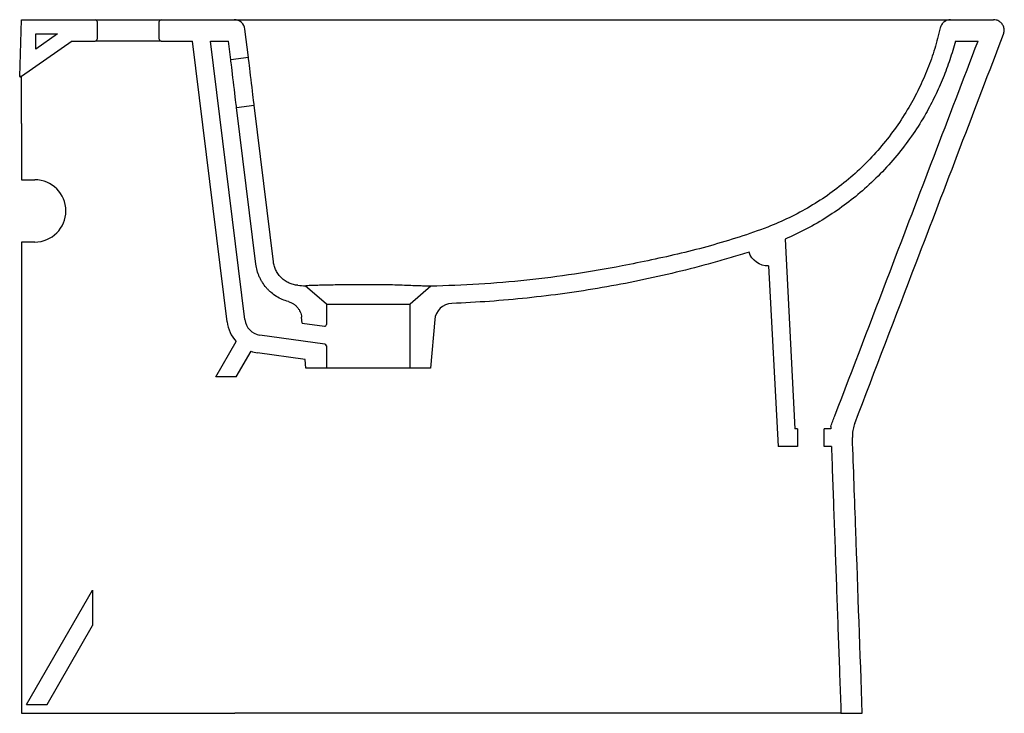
# Model space of a CAD drawing. Header units: millimetres. Extents: x 4732.76 to 4733.314, y 2577.775 to 2578.165.
import ezdxf

# ---------------------------------------------------------------- set-up
doc = ezdxf.new("R2010")
doc.units = ezdxf.units.MM
doc.layers.add('SANINDUSA', color=3, linetype='Continuous')

msp = doc.modelspace()

# ---------------------------------------------------------------- linework, layer by layer
at = {"layer": 'SANINDUSA'}
for p, q in [((4732.759929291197, 2578.133114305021), (4732.760929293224, 2578.165114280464)), ((4732.760929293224, 2578.165114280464), (4732.80242929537, 2578.165114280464)), ((4732.80242929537, 2578.165114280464), (4732.839429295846, 2578.165114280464)), ((4732.803429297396, 2578.164114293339), (4732.803429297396, 2578.154114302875)), ((4732.83842929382, 2578.154114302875), (4732.83842929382, 2578.164114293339)), ((4732.839429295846, 2578.165114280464), (4732.880620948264, 2578.165114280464)), ((4733.283473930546, 2578.165114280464), (4733.307612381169, 2578.165114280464)), ((4732.888549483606, 2578.143774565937), (4732.886576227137, 2578.159845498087)), ((4732.789492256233, 2578.153114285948), (4732.760929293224, 2578.133114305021)), ((4732.768929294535, 2578.148482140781), (4732.768929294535, 2578.157114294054)), ((4732.78125727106, 2578.157114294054), (4732.768929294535, 2578.148482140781)), ((4732.768929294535, 2578.157114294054), (4732.78125727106, 2578.157114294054)), ((4732.789492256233, 2578.153114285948), (4732.80242929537, 2578.153114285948)), ((4732.839429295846, 2578.153114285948), (4732.80242929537, 2578.153114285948)), ((4732.839429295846, 2578.153114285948), (4732.857177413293, 2578.153114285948)), ((4732.87656219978, 2577.99523791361), (4732.857177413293, 2578.153114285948)), ((4732.867252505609, 2578.153114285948), (4732.877327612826, 2578.153114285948)), ((4732.886487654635, 2577.996456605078), (4732.867252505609, 2578.153114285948)), ((4732.878624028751, 2578.142555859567), (4732.877327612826, 2578.153114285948)), ((4733.286123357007, 2578.153114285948), (4733.298895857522, 2578.153114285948)), ((4732.888549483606, 2578.143774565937), (4732.878624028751, 2578.142555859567)), ((4732.760929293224, 2578.133114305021), (4732.759929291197, 2578.133114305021)), ((4732.760929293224, 2578.13242274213), (4732.760929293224, 2578.132793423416)), ((4732.881914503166, 2578.115757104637), (4732.891839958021, 2578.116975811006)), ((4732.892728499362, 2578.027684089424), (4732.881914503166, 2578.115757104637)), ((4732.902653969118, 2578.028902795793), (4732.891839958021, 2578.116975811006)), ((4732.760929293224, 2578.106771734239), (4732.760929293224, 2578.07511430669)), ((4732.760929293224, 2578.07511430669), (4732.768429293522, 2578.07511430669)), ((4733.190326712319, 2578.041704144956), (4733.195912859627, 2577.935114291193)), ((4732.768429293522, 2578.040114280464), (4732.760929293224, 2578.040114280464)), ((4732.760929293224, 2578.040114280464), (4732.760929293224, 2577.775114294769)), ((4733.18109621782, 2578.026759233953), (4733.186423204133, 2577.92511430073)), ((4732.932429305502, 2578.005115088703), (4732.920487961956, 2578.015495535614)), ((4732.99107845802, 2578.015241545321), (4732.979429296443, 2578.005115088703)), ((4732.932429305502, 2578.005115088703), (4732.979429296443, 2578.005115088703)), ((4732.932429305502, 2578.005115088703), (4732.932429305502, 2577.993763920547)), ((4732.979429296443, 2577.969114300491), (4732.979429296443, 2578.005115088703)), ((4732.918704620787, 2577.994542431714), (4732.918419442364, 2577.997801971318)), ((4732.918704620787, 2577.994542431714), (4732.931290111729, 2577.992773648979)), ((4732.993321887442, 2577.996461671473), (4732.990929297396, 2577.969114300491)), ((4732.93156846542, 2577.982636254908), (4732.895021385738, 2577.987772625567)), ((4732.870211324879, 2577.964396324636), (4732.881640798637, 2577.984192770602)), ((4732.932429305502, 2577.981645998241), (4732.932429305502, 2577.969114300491)), ((4732.881758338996, 2577.964396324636), (4732.890029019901, 2577.978721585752)), ((4732.920493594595, 2577.974094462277), (4732.893629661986, 2577.977869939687)), ((4732.920929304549, 2577.969114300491), (4732.920493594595, 2577.974094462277)), ((4732.932429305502, 2577.969114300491), (4732.920929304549, 2577.969114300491)), ((4732.979429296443, 2577.969114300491), (4732.932429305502, 2577.969114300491)), ((4732.990929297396, 2577.969114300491), (4732.979429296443, 2577.969114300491)), ((4732.881758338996, 2577.964396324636), (4732.870211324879, 2577.964396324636)), ((4733.197412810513, 2577.935114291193), (4733.195912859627, 2577.935114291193)), ((4733.197412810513, 2577.935114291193), (4733.197412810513, 2577.92511430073)), ((4733.212412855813, 2577.92511430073), (4733.212412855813, 2577.935114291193)), ((4733.21606524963, 2577.935114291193), (4733.212412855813, 2577.935114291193)), ((4733.197412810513, 2577.92511430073), (4733.186423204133, 2577.92511430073)), ((4733.216423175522, 2577.92511430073), (4733.212412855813, 2577.92511430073)), ((4732.763816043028, 2577.780114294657), (4732.80092929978, 2577.844396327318)), ((4732.80092929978, 2577.844396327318), (4732.80092929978, 2577.824396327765)), ((4732.775363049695, 2577.780114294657), (4732.80092929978, 2577.824396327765)), ((4732.760929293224, 2577.775114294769), (4732.772476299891, 2577.775114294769)), ((4732.772476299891, 2577.775114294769), (4732.880987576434, 2577.775114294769)), ((4733.221792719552, 2577.775114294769), (4733.233800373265, 2577.775114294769))]:
    msp.add_line(p, q, dxfattribs=at)
at = {"layer": 'SANINDUSA', "flags": 128}
for points in [[(4732.881914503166, 2578.115757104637), (4732.881892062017, 2578.115939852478), (4732.881825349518, 2578.116483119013), (4732.881716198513, 2578.117372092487), (4732.881567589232, 2578.118582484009), (4732.88138354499, 2578.120081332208), (4732.88116911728, 2578.121827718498), (4732.880930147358, 2578.123774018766), (4732.880673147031, 2578.125867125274), (4732.880405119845, 2578.128049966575), (4732.880133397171, 2578.130262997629), (4732.879865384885, 2578.13244583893), (4732.879608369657, 2578.134538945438), (4732.879369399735, 2578.136485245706), (4732.879154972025, 2578.138231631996), (4732.878970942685, 2578.139730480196), (4732.878822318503, 2578.140940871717), (4732.878713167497, 2578.141829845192), (4732.8786464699, 2578.142373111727), (4732.878624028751, 2578.142555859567)], [(4732.891839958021, 2578.116975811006), (4732.891817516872, 2578.117158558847), (4732.891750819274, 2578.117701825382), (4732.891641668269, 2578.118590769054), (4732.891493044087, 2578.119801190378), (4732.891309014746, 2578.121300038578), (4732.891094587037, 2578.123046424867), (4732.890855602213, 2578.124992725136), (4732.890598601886, 2578.127085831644), (4732.890330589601, 2578.129268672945), (4732.890058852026, 2578.131481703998), (4732.88979083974, 2578.133664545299), (4732.889533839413, 2578.135757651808), (4732.889294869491, 2578.137703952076), (4732.88908042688, 2578.139450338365), (4732.88889639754, 2578.140949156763), (4732.888747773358, 2578.142159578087), (4732.888638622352, 2578.143048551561), (4732.888571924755, 2578.143591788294), (4732.888549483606, 2578.143774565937)]]:
    msp.add_lwpolyline(points, dxfattribs=at)
at = {"layer": 'SANINDUSA'}
for centre, radius, start, end in [((4732.802429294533, 2578.164114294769), 0.001000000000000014, 0, 90), ((4732.839429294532, 2578.164114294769), 0.001000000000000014, 90, 179.9999999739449), ((4732.880620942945, 2578.159114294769), 0.006000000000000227, 6.999999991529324, 90), ((4732.802429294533, 2578.154114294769), 0.001000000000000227, 270, 0), ((4732.839429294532, 2578.154114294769), 0.001000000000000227, 180, 270), ((4732.768429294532, 2578.057614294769), 0.01750000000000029, 270, 90), ((4733.003283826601, 2577.995590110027), 0.01000000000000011, 92.19136632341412, 175.0000000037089), ((4732.896413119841, 2577.997675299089), 0.01999999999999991, 186.9999999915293, 222.3863710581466), ((4732.896413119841, 2577.997675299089), 0.01000000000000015, 186.9999999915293, 261.9999999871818), ((4732.931429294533, 2577.993763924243), 0.0009999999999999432, 261.9999999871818, 0), ((4732.931429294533, 2577.981645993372), 0.0009999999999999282, 0, 81.99999998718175), ((4732.896413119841, 2577.997675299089), 0.02000000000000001, 251.3851568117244, 261.9999999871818)]:
    msp.add_arc(centre, radius, start, end, dxfattribs=at)
for points, knots in [([(4732.880620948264, 2578.165114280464), (4732.880656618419, 2578.165114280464), (4732.880727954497, 2578.165114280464), (4732.881333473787, 2578.165114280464), (4732.882401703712, 2578.165114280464), (4732.884010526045, 2578.165114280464), (4732.886061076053, 2578.165114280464), (4732.888479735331, 2578.165114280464), (4732.891251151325, 2578.165114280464), (4732.89428950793, 2578.165114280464), (4732.897520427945, 2578.165114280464), (4732.899736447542, 2578.165114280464), (4732.900844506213, 2578.165114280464)], [0, 0, 0, 0, 0.08965245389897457, 0.1792942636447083, 0.2850069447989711, 0.3906917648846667, 0.4923497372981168, 0.5939837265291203, 0.6955007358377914, 0.7970070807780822, 0.8984990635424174, 1, 1, 1, 1]), ([(4732.900844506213, 2578.165114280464), (4732.955688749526, 2578.165114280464), (4733.028362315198, 2578.165114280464), (4733.101035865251, 2578.165114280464), (4733.283473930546, 2578.165114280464)], [0, 0, 0, 0, 0.7546656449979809, 1, 1, 1, 1]), ([(4733.283473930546, 2578.165114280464), (4733.28279858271, 2578.165048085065), (4733.28144787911, 2578.16491569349), (4733.279661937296, 2578.16387926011), (4733.278262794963, 2578.162368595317), (4733.277836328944, 2578.161086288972), (4733.27762397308, 2578.16044777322)], [0, 0, 0, 0, 0.2505138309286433, 0.5010306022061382, 0.7515415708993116, 1, 1, 1, 1]), ([(4733.313216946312, 2578.156972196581), (4733.313395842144, 2578.157626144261), (4733.313753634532, 2578.158934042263), (4733.313428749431, 2578.1609802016), (4733.312493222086, 2578.162801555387), (4733.310995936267, 2578.164200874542), (4733.309281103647, 2578.164991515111), (4733.308110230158, 2578.165077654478), (4733.307612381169, 2578.165114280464)], [0, 0, 0, 0, 0.1742237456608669, 0.3484481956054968, 0.5226739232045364, 0.6968959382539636, 0.8711218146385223, 1, 1, 1, 1]), ([(4733.27762397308, 2578.16044777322), (4733.276644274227, 2578.156555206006), (4733.274682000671, 2578.148758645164), (4733.270616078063, 2578.137386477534), (4733.265766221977, 2578.126335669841), (4733.259887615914, 2578.115354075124), (4733.252909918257, 2578.104554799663), (4733.244799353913, 2578.094053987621), (4733.235845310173, 2578.084262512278), (4733.226112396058, 2578.075265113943), (4733.215639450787, 2578.067138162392), (4733.204506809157, 2578.059914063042), (4733.192820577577, 2578.053618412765), (4733.17948556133, 2578.047921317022), (4733.164618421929, 2578.042790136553), (4733.148354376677, 2578.037916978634), (4733.131892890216, 2578.033702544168), (4733.115310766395, 2578.029991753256), (4733.095369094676, 2578.025944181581), (4733.072001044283, 2578.021883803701), (4733.045129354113, 2578.018477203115), (4733.018139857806, 2578.016122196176), (4733.000096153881, 2578.015535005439), (4732.99107845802, 2578.015241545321)], [0, 0, 0, 0, 0.03464638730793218, 0.06939447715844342, 0.1041416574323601, 0.1387864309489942, 0.1768452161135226, 0.2150400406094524, 0.2532348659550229, 0.2912939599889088, 0.3293637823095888, 0.3675698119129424, 0.4057754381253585, 0.4438449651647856, 0.4926608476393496, 0.541519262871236, 0.5904332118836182, 0.6393664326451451, 0.6882451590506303, 0.7661478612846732, 0.8441223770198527, 0.9220970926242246, 1, 1, 1, 1]), ([(4733.286123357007, 2578.153114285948), (4733.285134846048, 2578.149605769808), (4733.283157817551, 2578.14258871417), (4733.279313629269, 2578.132274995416), (4733.274825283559, 2578.122160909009), (4733.269257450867, 2578.11160954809), (4733.262496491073, 2578.10081909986), (4733.254336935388, 2578.089868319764), (4733.245222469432, 2578.079531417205), (4733.23537970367, 2578.07007509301), (4733.225003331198, 2578.061606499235), (4733.214106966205, 2578.05407375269), (4733.202575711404, 2578.047305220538), (4733.194409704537, 2578.043571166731), (4733.190326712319, 2578.041704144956)], [0, 0, 0, 0, 0.0718740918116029, 0.1437486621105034, 0.2168787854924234, 0.2900078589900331, 0.3788881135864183, 0.4677685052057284, 0.5590882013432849, 0.6504072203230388, 0.7366941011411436, 0.8229805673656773, 0.9114905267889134, 1, 1, 1, 1]), ([(4733.216023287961, 2577.936286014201), (4733.21679693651, 2577.938310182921), (4733.227923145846, 2577.96742072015), (4733.247298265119, 2578.018114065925), (4733.274148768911, 2578.088366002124), (4733.290646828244, 2578.131531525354), (4733.298895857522, 2578.153114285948)], [0, 0, 0, 0, 0.02800607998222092, 0.4027688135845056, 0.7013844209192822, 1, 1, 1, 1]), ([(4733.229553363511, 2577.938074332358), (4733.241055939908, 2577.968169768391), (4733.260834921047, 2578.019919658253), (4733.288722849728, 2578.092885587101), (4733.305108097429, 2578.135756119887), (4733.313216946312, 2578.156972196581)], [0, 0, 0, 0, 0.4124585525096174, 0.7092332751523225, 1, 1, 1, 1]), ([(4732.75992982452, 2578.133114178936), (4732.759931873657, 2578.133113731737), (4732.759935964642, 2578.133112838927), (4732.759954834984, 2578.133108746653), (4732.759983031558, 2578.133102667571), (4732.76002145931, 2578.133094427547), (4732.760069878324, 2578.133084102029), (4732.760128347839, 2578.133071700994), (4732.760196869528, 2578.133057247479), (4732.760275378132, 2578.133040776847), (4732.760364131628, 2578.133022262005), (4732.760462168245, 2578.133001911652), (4732.760536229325, 2578.132986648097), (4732.760573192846, 2578.132979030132)], [0, 0, 0, 0, 0.09254579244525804, 0.1847625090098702, 0.2766507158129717, 0.3682109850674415, 0.4594438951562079, 0.5503500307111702, 0.6409299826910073, 0.7311843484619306, 0.8211137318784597, 0.9107187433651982, 1, 1, 1, 1]), ([(4732.760929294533, 2578.106831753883), (4732.760929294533, 2578.108361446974), (4732.760929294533, 2578.109870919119), (4732.760929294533, 2578.112851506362), (4732.760929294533, 2578.114322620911), (4732.760929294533, 2578.116499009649), (4732.760929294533, 2578.117221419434), (4732.760929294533, 2578.118629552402), (4732.760929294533, 2578.119318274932), (4732.760929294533, 2578.121338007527), (4732.760929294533, 2578.122623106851), (4732.760929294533, 2578.124448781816), (4732.760929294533, 2578.125041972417), (4732.760929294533, 2578.126182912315), (4732.760929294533, 2578.126724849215), (4732.760929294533, 2578.128262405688), (4732.760929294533, 2578.129171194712), (4732.760929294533, 2578.130714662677), (4732.760929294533, 2578.131318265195), (4732.760929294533, 2578.131950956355), (4732.760929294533, 2578.132116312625), (4732.760929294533, 2578.132289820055), (4732.760929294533, 2578.132335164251), (4732.760929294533, 2578.132398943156), (4732.760929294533, 2578.13241758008), (4732.760929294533, 2578.132422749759)], [0, 0, 0, 0, 0.1250000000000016, 0.1250000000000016, 0.2500000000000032, 0.2500000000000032, 0.3125000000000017, 0.3125000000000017, 0.3750000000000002, 0.3750000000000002, 0.4999999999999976, 0.4999999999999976, 0.5624999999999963, 0.5624999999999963, 0.624999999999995, 0.624999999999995, 0.7499999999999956, 0.7499999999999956, 0.874999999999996, 0.874999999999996, 0.9374999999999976, 0.9374999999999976, 0.9687499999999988, 0.9687499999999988, 1, 1, 1, 1]), ([(4733.17013241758, 2578.034447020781), (4733.1684408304, 2578.033919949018), (4733.166748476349, 2578.033395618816), (4733.163358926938, 2578.032364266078), (4733.158268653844, 2578.030838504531), (4733.146349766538, 2578.027427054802), (4733.136062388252, 2578.024757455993), (4733.122282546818, 2578.0214244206), (4733.115360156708, 2578.019870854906), (4733.101455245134, 2578.016991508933), (4733.094484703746, 2578.015668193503), (4733.073518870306, 2578.012047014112), (4733.059469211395, 2578.010098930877), (4733.031224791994, 2578.007136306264), (4733.017074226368, 2578.006125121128), (4733.002901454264, 2578.005582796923)], [0, 0, 0, 0, 0.03124999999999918, 0.03124999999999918, 0.06249999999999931, 0.1249999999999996, 0.2499999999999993, 0.2499999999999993, 0.3749999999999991, 0.3749999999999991, 0.4999999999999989, 0.4999999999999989, 0.7499999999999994, 0.7499999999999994, 1, 1, 1, 1]), ([(4732.91105311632, 2578.006587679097), (4732.909865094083, 2578.006906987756), (4732.908699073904, 2578.007313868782), (4732.906412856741, 2578.008310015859), (4732.905318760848, 2578.008888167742), (4732.903233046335, 2578.010193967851), (4732.90223997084, 2578.010922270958), (4732.900826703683, 2578.012130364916), (4732.900366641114, 2578.012554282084), (4732.899485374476, 2578.013429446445), (4732.89906331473, 2578.013881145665), (4732.89785160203, 2578.015277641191), (4732.897116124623, 2578.01626361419), (4732.896121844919, 2578.01782537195), (4732.895808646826, 2578.018359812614), (4732.89521970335, 2578.019457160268), (4732.894945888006, 2578.020016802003), (4732.894193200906, 2578.021711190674), (4732.893779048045, 2578.022868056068), (4732.893122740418, 2578.025235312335), (4732.892880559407, 2578.02644569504), (4732.89272849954, 2578.027684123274)], [0, 0, 0, 0, 0.1250000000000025, 0.1250000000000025, 0.2500000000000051, 0.2500000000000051, 0.3750000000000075, 0.3750000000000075, 0.4375000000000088, 0.4375000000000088, 0.5000000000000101, 0.5000000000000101, 0.6250000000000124, 0.6250000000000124, 0.6875000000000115, 0.6875000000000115, 0.7500000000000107, 0.7500000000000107, 0.8750000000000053, 0.8750000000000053, 1, 1, 1, 1]), ([(4732.91638134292, 2578.015775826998), (4732.915518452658, 2578.015842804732), (4732.914673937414, 2578.015982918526), (4732.913020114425, 2578.016403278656), (4732.912209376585, 2578.016684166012), (4732.910630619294, 2578.0173899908), (4732.909882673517, 2578.01780566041), (4732.908820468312, 2578.018519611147), (4732.908476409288, 2578.018772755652), (4732.907808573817, 2578.019309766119), (4732.907483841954, 2578.019594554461), (4732.906547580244, 2578.020490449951), (4732.905983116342, 2578.021133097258), (4732.905222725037, 2578.022162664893), (4732.904983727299, 2578.022516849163), (4732.904535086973, 2578.023247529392), (4732.904324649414, 2578.023625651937), (4732.903744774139, 2578.024782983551), (4732.903429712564, 2578.025576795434), (4732.902937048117, 2578.027207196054), (4732.902759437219, 2578.028043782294), (4732.902653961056, 2578.028902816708)], [0, 0, 0, 0, 0.1249999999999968, 0.1249999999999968, 0.2499999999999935, 0.2499999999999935, 0.3749999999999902, 0.3749999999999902, 0.4374999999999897, 0.4374999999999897, 0.4999999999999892, 0.4999999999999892, 0.624999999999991, 0.624999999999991, 0.6874999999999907, 0.6874999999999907, 0.7499999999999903, 0.7499999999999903, 0.8749999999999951, 0.8749999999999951, 1, 1, 1, 1]), ([(4732.99107845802, 2578.015241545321), (4732.991017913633, 2578.015243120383), (4732.990895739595, 2578.015246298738), (4732.989826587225, 2578.015271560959), (4732.987910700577, 2578.015318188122), (4732.984919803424, 2578.015398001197), (4732.981075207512, 2578.015533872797), (4732.976392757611, 2578.015727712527), (4732.971105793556, 2578.015908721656), (4732.96536210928, 2578.016044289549), (4732.959573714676, 2578.016109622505), (4732.953737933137, 2578.016111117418), (4732.948075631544, 2578.01609282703), (4732.942529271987, 2578.016032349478), (4732.937322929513, 2578.015955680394), (4732.93256115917, 2578.015867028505), (4732.928449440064, 2578.015767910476), (4732.925080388, 2578.015669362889), (4732.922457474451, 2578.01557964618), (4732.921531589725, 2578.015541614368), (4732.92105879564, 2578.015522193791)], [0, 0, 0, 0, 0.04510737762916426, 0.0910233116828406, 0.1478702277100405, 0.2047120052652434, 0.2631004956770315, 0.32199141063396, 0.3827612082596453, 0.4387244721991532, 0.4965052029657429, 0.5495207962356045, 0.6039898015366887, 0.6584150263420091, 0.714373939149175, 0.7696633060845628, 0.8265208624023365, 0.8824678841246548, 0.9399833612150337, 1, 1, 1, 1]), ([(4732.91105311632, 2578.006587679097), (4732.912044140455, 2578.006321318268), (4732.912969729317, 2578.005912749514), (4732.914046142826, 2578.005226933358), (4732.914257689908, 2578.005080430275), (4732.914665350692, 2578.004774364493), (4732.914862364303, 2578.004614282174), (4732.915433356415, 2578.004113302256), (4732.915787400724, 2578.003751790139), (4732.916441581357, 2578.002973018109), (4732.916742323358, 2578.002553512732), (4732.917269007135, 2578.001685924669), (4732.917497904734, 2578.001234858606), (4732.917886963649, 2578.000298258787), (4732.918047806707, 2577.999809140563), (4732.918291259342, 2577.998816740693), (4732.91837472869, 2577.998313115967), (4732.918419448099, 2577.997801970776)], [0, 0, 0, 0, 0.2499999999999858, 0.2499999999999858, 0.3124999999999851, 0.3124999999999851, 0.3749999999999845, 0.3749999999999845, 0.4999999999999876, 0.4999999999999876, 0.6249999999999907, 0.6249999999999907, 0.7499999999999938, 0.7499999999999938, 0.8749999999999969, 0.8749999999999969, 1, 1, 1, 1]), ([(4733.229553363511, 2577.938074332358), (4733.229208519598, 2577.937020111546), (4733.228508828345, 2577.934881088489), (4733.228217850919, 2577.932203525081), (4733.228241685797, 2577.930641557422), (4733.228248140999, 2577.930218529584)], [0, 0, 0, 0, 0.4147303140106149, 0.8414913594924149, 1, 1, 1, 1]), ([(4733.233800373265, 2577.775114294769), (4733.232573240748, 2577.809395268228), (4733.230722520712, 2577.861096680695), (4733.228871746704, 2577.912798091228), (4733.228248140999, 2577.930218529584)], [0, 0, 0, 0, 0.6630568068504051, 1, 1, 1, 1]), ([(4733.221792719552, 2577.775114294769), (4733.221749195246, 2577.775114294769), (4733.221662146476, 2577.775114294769), (4733.220807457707, 2577.775114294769), (4733.218937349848, 2577.775114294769), (4733.215507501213, 2577.775114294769), (4733.2108806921, 2577.775114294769), (4733.205066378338, 2577.775114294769), (4733.198181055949, 2577.775114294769), (4733.190211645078, 2577.775114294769), (4733.181184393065, 2577.775114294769), (4733.171201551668, 2577.775114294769), (4733.161255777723, 2577.775114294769), (4733.151569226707, 2577.775114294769), (4733.142325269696, 2577.775114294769), (4733.132863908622, 2577.775114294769), (4733.122109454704, 2577.775114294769), (4733.038066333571, 2577.775114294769), (4732.957353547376, 2577.775114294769), (4732.880987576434, 2577.775114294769)], [0, 0, 0, 0, 0.01671934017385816, 0.03343874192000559, 0.06196650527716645, 0.09058528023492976, 0.1191179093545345, 0.1479851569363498, 0.1769393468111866, 0.2058140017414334, 0.2361132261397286, 0.2665013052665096, 0.2968083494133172, 0.3209531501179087, 0.3451727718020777, 0.3694129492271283, 0.3935859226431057, 0.4262445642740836, 1, 1, 1, 1])]:
    msp.add_open_spline(points, degree=3, knots=knots, dxfattribs=at)
for points, degree in [([(4732.760573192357, 2578.132979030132), (4732.760809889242, 2578.132930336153), (4732.760929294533, 2578.132868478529), (4732.760929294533, 2578.132793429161)], 3), ([(4733.181096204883, 2578.026759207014), (4733.176103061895, 2578.026470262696), (4733.171562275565, 2578.029654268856), (4733.170132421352, 2578.034447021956)], 3), ([(4732.916381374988, 2578.015775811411), (4732.917749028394, 2578.01566965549), (4732.919117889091, 2578.015576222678), (4732.920487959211, 2578.015495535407)], 3), ([(4733.216023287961, 2577.936286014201), (4733.21606524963, 2577.935114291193)], 1), ([(4733.216423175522, 2577.92511430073), (4733.221792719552, 2577.775114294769)], 1), ([(4732.763816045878, 2577.780114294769), (4732.767665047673, 2577.780114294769), (4732.771514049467, 2577.780114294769), (4732.775363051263, 2577.780114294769)], 3)]:
    msp.add_open_spline(points, degree=degree, dxfattribs=at)

doc.saveas('drawing.dxf')
